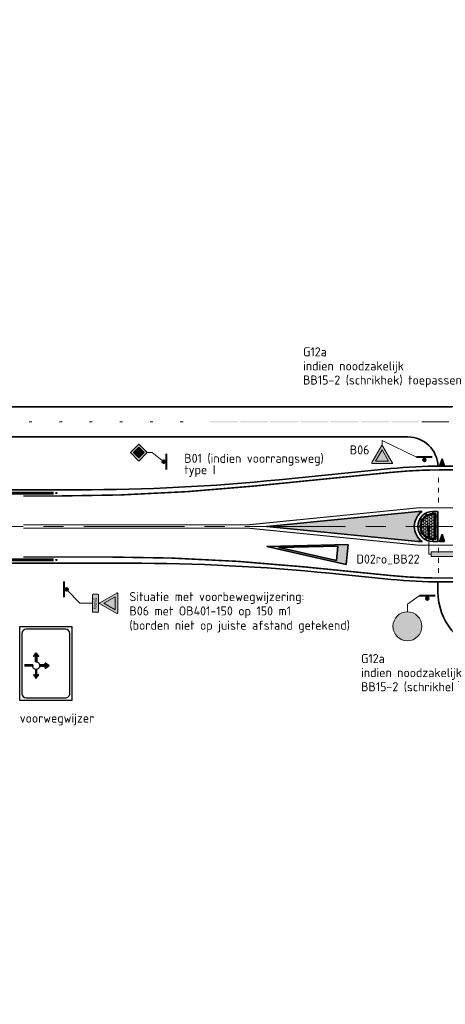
# Model space of a CAD drawing. Header units: metres. Extents: x -699 to 2316, y -1199 to 781.
# Tile 68 of 256: x 688 to 730, y -512 to -415. Entities that reach past the tile are written whole.
import ezdxf
from ezdxf.enums import TextEntityAlignment as Align

# ---------------------------------------------------------------- set-up
doc = ezdxf.new("R2010")
doc.units = ezdxf.units.M
for name, pattern in [('AM-AS', [16, 10, -2, 2, -2]), ('VH-RWSBAND', [24, 10, -2, 2, -2, 2, -2, 2, -2]), ('VW-1-1_STREEP', [2, 1, -1])]:
    doc.linetypes.add(name, pattern=pattern)
for name, color, linetype, lineweight in [('B-WE-AM-AS-G', 10, 'AM-AS', 18), ('N-WA-IE-MEUBILAIR_WEGMEUBILAIR-S', 7, 'Continuous', 25), ('N-WA-VW-VERKEERSTEKEN_BORD-G', 7, 'Continuous', 35), ('N-WE-VH-KANTOPSLUITING_TROTTOIRBAND_RWS-G', 210, 'VH-RWSBAND', 35), ('N-WE-VH-KANTSTROOKVERRUWING-G', 251, 'VW-1-1_STREEP', 18), ('N-WE-VH-KANTVERHARDING-G', 210, 'Continuous', 35), ('N-WE-VH-VERHARDING_BETONSTRAATSTEEN-A', 252, 'Continuous', 18), ('N-WE-VW-MARKERING_DWARS_DRIEHOEK_5070-G', 7, 'VW-HAAIETAND70-L-N', 35), ('N-WE-VW-MARKERING_LANGS_STREEP_DOORGETROKKEN_010-G', 7, 'Continuous', 13), ('N-WE-VW-MARKERING_LANGS_STREEP_DOORGETROKKEN_015-G', 7, 'Continuous', 13), ('N-WE-VW-MARKERING_PUNTSTUK-G', 7, 'Continuous', 35), ('N-WE-VW-MARKERING_SYMBOOL-G', 7, 'Continuous', 35), ('to-xx-bibcontour', 7, 'Continuous', 25), ('X-XX-AL-T18', 10, 'Continuous', 18)]:
    doc.layers.add(name, color=color, linetype=linetype, lineweight=lineweight)
for name, color, linetype, lineweight, true_color in [('N-WA-VW-VERKEERSTEKEN_BLAUW', 7, 'Continuous', 5, 0x005b8c), ('N-WA-VW-VERKEERSTEKEN_GEEL', 7, 'Continuous', 5, 0xf7b500), ('N-WA-VW-VERKEERSTEKEN_ROOD', 7, 'Continuous', 5, 0xbb1e10), ('N-WA-VW-VERKEERSTEKEN_WIT', 7, 'Continuous', 5, 0xf1f0ea), ('N-WA-VW-VERKEERSTEKEN_ZWART', 7, 'Continuous', 5, 0x2a292a)]:
    doc.layers.add(name, color=color, linetype=linetype, lineweight=lineweight, true_color=true_color)
doc.styles.add('ARIAL', font='arial.ttf')
doc.styles.add('NLCS-ISO', font='NLCS-ISO.ttf')
doc.linetypes.add('VW-HAAIETAND70-L-N', pattern='A,0,-0.5,[149,NLCS.SHX,S=1,R=0,X=-0.625,Y=0],-0.5', length=1)
pattern_1 = [(0, (760.0608989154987, -250.0321997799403), (0.2, 0.15), [0.2, -0.2]), (90, (760.0608989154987, -250.0321997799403), (-0.2, 1.224606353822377e-17), [])]

# ---------------------------------------------------------------- blocks, each defined once
blk = doc.blocks.new('PAAL')
h = blk.add_hatch(color=256)
edge = h.paths.add_edge_path()
edge.add_arc((0, 0), 0.07500000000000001, 0, 360)
at = {"const_width": 0.1, "flags": 128}
blk.add_lwpolyline([(0.4000000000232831, 0.1375000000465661), (-0.3999999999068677, 0.1375000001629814)], dxfattribs=at)
blk.add_circle((0, 0), 0.07500000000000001)
blk = doc.blocks.new('NLCS_Haai70')
at = {"linetype": 'Continuous'}
blk.add_hatch(color=256, dxfattribs=at).paths.add_polyline_path([(-0.25, 0), (0.2499999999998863, 2.273736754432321e-13), (2.842170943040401e-14, -0.7000000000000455)])
blk.add_lwpolyline([(-0.25, 0), (0.2499999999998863, 2.273736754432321e-13), (2.842170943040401e-14, -0.7000000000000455)], close=True, dxfattribs=at)
blk = doc.blocks.new('VW8000')
h = blk.add_hatch(color=256)
h.paths.add_polyline_path([(-0.9999999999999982, 7.999999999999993), (-2.664535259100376e-15, 1.4210854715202e-14), (0.9999999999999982, 7.999999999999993)])
h.paths.add_polyline_path([(0.7238326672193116, 6.999999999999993), (-1.77635683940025e-15, 1.209338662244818), (-0.7238326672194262, 6.999999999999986)], flags=16)
for points in [[(-0.9999999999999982, 7.999999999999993), (-2.664535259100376e-15, 1.4210854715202e-14), (0.9999999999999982, 7.999999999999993)], [(0.7238326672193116, 6.999999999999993), (-1.77635683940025e-15, 1.209338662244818), (-0.7238326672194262, 6.999999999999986)]]:
    blk.add_lwpolyline(points, close=True)
blk = doc.blocks.new('SIE-WEG_GLASBOLREFLECTOR-SO')
for p, q in [((-0.3750000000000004, 0), (-0.199132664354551, 0)), ((-0.1411659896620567, 0.1408067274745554), (-0.2649110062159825, 0.2645517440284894)), ((-4.547473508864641e-16, 0.1999981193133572), (-4.547473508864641e-16, 0.375)), ((0.1422886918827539, 0.1414213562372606), (0.2654190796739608, 0.2645517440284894)), ((0.2008673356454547, 0), (0.3749999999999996, 0)), ((-0.2649110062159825, -0.2657783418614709), (-0.1405540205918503, -0.1414213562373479)), ((-4.547473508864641e-16, -0.375), (-4.547473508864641e-16, -0.1999981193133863)), ((0.2654190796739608, -0.2657783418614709), (0.1416740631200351, -0.1420333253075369))]:
    blk.add_line(p, q)
for centre, radius in [((-4.547473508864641e-16, 0), 0.375), ((0.000867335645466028, 0), 0.2)]:
    blk.add_circle(centre, radius)
blk = doc.blocks.new('glasbol')
at = {"layer": 'N-WA-IE-MEUBILAIR_WEGMEUBILAIR-S'}
blk.add_blockref('SIE-WEG_GLASBOLREFLECTOR-SO', (-0.0008673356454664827, 0), dxfattribs=at)
blk = doc.blocks.new('B06')
at = {"layer": 'N-WA-VW-VERKEERSTEKEN_ROOD'}
h = blk.add_hatch(color=256, dxfattribs=at)
edge = h.paths.add_edge_path()
edge.add_arc((-0.322549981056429, 0.5789099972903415), 0.02110199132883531, 88.06856073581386, 215.1021070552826)
edge.add_line((-0.339814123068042, 0.5667756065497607), (-0.01740215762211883, 0.009035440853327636))
edge.add_arc((-9.039658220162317e-05, 0.02110179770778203), 0.02110199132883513, 214.8766292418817, 325.6142588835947)
edge.add_line((0.01732410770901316, 0.009184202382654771), (0.3396500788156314, 0.5667756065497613))
edge.add_arc((0.3223859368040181, 0.5789099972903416), 0.02110199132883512, 324.897892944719, 451.9314392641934)
edge.add_line((0.3216747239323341, 0.5999999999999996), (-0.3218387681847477, 0.5999999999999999))
h.paths.add_polyline_path([(0.2158005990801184, 0.5173301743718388), (-0.2159742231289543, 0.517330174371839), (-8.681202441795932e-05, 0.1435066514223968)], flags=16)
at = {"layer": 'N-WA-VW-VERKEERSTEKEN_WIT'}
blk.add_hatch(color=256, dxfattribs=at).paths.add_polyline_path([(-0.2159742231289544, 0.517330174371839), (-8.681202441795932e-05, 0.1435066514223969), (0.2158005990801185, 0.5173301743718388)])
at = {"layer": 'N-WA-VW-VERKEERSTEKEN_ROOD'}
blk.add_lwpolyline([(-0.3218387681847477, 0.5999999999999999, 0.619021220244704), (-0.339814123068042, 0.5667756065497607), (-0.01740215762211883, 0.009035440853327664, 0.5246646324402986), (0.01732410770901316, 0.009184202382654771), (0.3396500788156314, 0.5667756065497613, 0.6190212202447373), (0.3216747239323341, 0.5999999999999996)], format="xyb", close=True, dxfattribs=at)
blk.add_lwpolyline([(0.2158005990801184, 0.5173301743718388), (-0.2159742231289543, 0.517330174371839), (-8.681202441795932e-05, 0.1435066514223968)], close=True, dxfattribs=at)
blk = doc.blocks.new('B01')
at = {"layer": 'N-WA-VW-VERKEERSTEKEN_WIT'}
h = blk.add_hatch(color=256, dxfattribs=at)
h.paths.add_polyline_path([(-0.1793510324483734, 0.2749999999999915), (0.0001109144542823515, 0.09555693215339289), (0.1793876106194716, 0.2749817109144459), (7.105427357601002e-15, 0.4543510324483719)], flags=16)
h.paths.add_polyline_path([(-0.007660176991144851, 0.5484696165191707), (-0.003906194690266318, 0.5496176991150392), (0, 0.5499999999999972), (0.003906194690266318, 0.5496176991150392), (0.007660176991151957, 0.5484696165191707), (0.01112389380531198, 0.5466212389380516), (0.01415929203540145, 0.5441368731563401), (0.2691368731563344, 0.2891592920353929), (0.2716212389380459, 0.2861238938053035), (0.2734696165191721, 0.2826601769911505), (0.2746176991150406, 0.2789061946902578), (0.2749999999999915, 0.2749999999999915), (0.2746176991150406, 0.2710938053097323), (0.2734696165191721, 0.2673398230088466), (0.2716212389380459, 0.2638761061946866), (0.2691368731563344, 0.2608407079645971), (0.01415929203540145, 0.005863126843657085), (0.01112389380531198, 0.003378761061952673), (0.007660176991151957, 0.001530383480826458), (0.003906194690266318, 0.0003823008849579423), (0, 0), (-0.003906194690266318, 0.0003823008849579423), (-0.007660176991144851, 0.001530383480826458), (-0.01112389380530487, 0.003378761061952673), (-0.01415929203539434, 0.005863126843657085), (-0.2691368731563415, 0.2608407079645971), (-0.271621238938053, 0.2638761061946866), (-0.2734696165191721, 0.2673398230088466), (-0.2746176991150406, 0.2710938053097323), (-0.2749999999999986, 0.2749999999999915), (-0.2746176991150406, 0.2789061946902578), (-0.2734696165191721, 0.2826601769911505), (-0.271621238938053, 0.2861238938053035), (-0.2691368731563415, 0.2891592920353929), (-0.01415929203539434, 0.5441368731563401), (-0.01112389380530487, 0.5466212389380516)])
at = {"layer": 'N-WA-VW-VERKEERSTEKEN_GEEL'}
blk.add_solid([(-0.1793510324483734, 0.2749999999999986), (7.105427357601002e-15, 0.454351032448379), (0.0001109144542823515, 0.09555693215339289), (0.1793876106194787, 0.274981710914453)], dxfattribs=at)
at = {"layer": 'N-WA-VW-VERKEERSTEKEN_WIT', "flags": 128}
blk.add_lwpolyline([(-0.1793510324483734, 0.2749999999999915), (0.0001109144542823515, 0.09555693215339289), (0.1793876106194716, 0.2749817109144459), (7.105427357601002e-15, 0.4543510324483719)], close=True, dxfattribs=at)
at = {"layer": 'N-WA-VW-VERKEERSTEKEN_ZWART'}
blk.add_lwpolyline([(-0.007660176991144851, 0.5484696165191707), (-0.003906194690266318, 0.5496176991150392), (0, 0.5499999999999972), (0.003906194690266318, 0.5496176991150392), (0.007660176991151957, 0.5484696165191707), (0.01112389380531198, 0.5466212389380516), (0.01415929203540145, 0.5441368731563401), (0.2691368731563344, 0.2891592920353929), (0.2716212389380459, 0.2861238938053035), (0.2734696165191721, 0.2826601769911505), (0.2746176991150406, 0.2789061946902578), (0.2749999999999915, 0.2749999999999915), (0.2746176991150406, 0.2710938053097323), (0.2734696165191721, 0.2673398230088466), (0.2716212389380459, 0.2638761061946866), (0.2691368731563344, 0.2608407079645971), (0.01415929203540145, 0.005863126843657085), (0.01112389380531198, 0.003378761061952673), (0.007660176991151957, 0.001530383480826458), (0.003906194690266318, 0.0003823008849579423), (0, 0), (-0.003906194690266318, 0.0003823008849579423), (-0.007660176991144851, 0.001530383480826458), (-0.01112389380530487, 0.003378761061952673), (-0.01415929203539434, 0.005863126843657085), (-0.2691368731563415, 0.2608407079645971), (-0.2691368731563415, 0.2608407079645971), (-0.271621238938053, 0.2638761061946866), (-0.2734696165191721, 0.2673398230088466), (-0.2746176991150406, 0.2710938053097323), (-0.2749999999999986, 0.2749999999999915), (-0.2746176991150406, 0.2789061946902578), (-0.2734696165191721, 0.2826601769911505), (-0.271621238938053, 0.2861238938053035), (-0.2691368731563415, 0.2891592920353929), (-0.01415929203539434, 0.5441368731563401), (-0.01112389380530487, 0.5466212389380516)], close=True, dxfattribs=at)
blk = doc.blocks.new('0301 (150)')
at = {"layer": 'N-WA-VW-VERKEERSTEKEN_WIT'}
h = blk.add_hatch(color=256, dxfattribs=at)
edge = h.paths.add_edge_path()
edge.add_arc((-0.274999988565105, 0.02500000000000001), 0.02500000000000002, 180, 270)
edge.add_line((-0.274999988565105, 0), (0.274999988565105, 0))
edge.add_arc((0.274999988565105, 0.02500000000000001), 0.02500000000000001, 270, 360)
edge.add_line((0.299999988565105, 0.025), (0.299999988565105, 0.1776826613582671))
edge.add_arc((0.274999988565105, 0.177682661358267), 0.02500000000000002, 6.361109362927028e-14, 90)
edge.add_line((0.274999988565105, 0.2026826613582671), (-0.274999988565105, 0.2026826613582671))
edge.add_arc((-0.274999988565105, 0.177682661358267), 0.02500000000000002, 90, 179.9999999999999)
edge.add_line((-0.299999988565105, 0.1776826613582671), (-0.299999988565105, 0.02499999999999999))
at = {"layer": 'N-WA-VW-VERKEERSTEKEN_ZWART'}
blk.add_lwpolyline([(-0.299999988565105, 0.025, 0.414213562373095), (-0.274999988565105, 0), (0.274999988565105, 0, 0.414213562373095), (0.299999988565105, 0.025), (0.299999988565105, 0.1776826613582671, 0.414213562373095), (0.274999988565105, 0.2026826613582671), (-0.274999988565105, 0.2026826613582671, 0.414213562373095), (-0.299999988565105, 0.1776826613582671)], format="xyb", close=True, dxfattribs=at)
at = {"layer": 'N-WA-VW-VERKEERSTEKEN_ZWART', "style": 'ARIAL'}
blk.add_text('150m', height=0.1053814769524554, dxfattribs=at).set_placement((0.0003372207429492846, 0.09826571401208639), align=Align.MIDDLE)
blk = doc.blocks.new('g12A')
at = {"layer": 'N-WA-VW-VERKEERSTEKEN_BLAUW'}
h = blk.add_hatch(color=256, dxfattribs=at)
edge = h.paths.add_edge_path()
edge.add_arc((2.764863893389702e-10, 0.4800000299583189), 0.4418718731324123, 0, 360)
edge = h.paths.add_edge_path(flags=0)
edge.add_line((0.07133211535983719, 0.3507374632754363), (0.08569806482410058, 0.3206364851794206))
edge.add_arc((0.1439608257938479, 0.227577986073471), 0.1097926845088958, 122.0501669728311, 173.654965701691)
edge.add_line((0.03484068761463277, 0.239711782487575), (0.01874000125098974, 0.2396578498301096))
edge.add_line((0.01874000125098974, 0.2396578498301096), (0.07133211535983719, 0.3507374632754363))
h.paths.add_polyline_path([(-0.1022216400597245, 0.3588639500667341), (-0.09913572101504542, 0.3673521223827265), (0.03737177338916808, 0.3673521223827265), (-0.01354741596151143, 0.2598058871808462)], flags=0)
edge = h.paths.add_edge_path(flags=0)
edge.add_arc((0.1439608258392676, 0.2275779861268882), 0.07198901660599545, 200.7712522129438, 454.9338805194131)
edge.add_line((0.1377693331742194, 0.2993002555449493), (0.1840121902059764, 0.2024075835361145))
edge.add_line((0.1840121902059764, 0.2024075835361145), (0.07665082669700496, 0.2020479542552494))
edge = h.paths.add_edge_path(flags=0)
edge.add_line((0.1241772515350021, 0.2400110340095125), (0.1021443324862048, 0.2861766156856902))
edge.add_arc((0.1439608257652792, 0.2275779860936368), 0.0719890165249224, 125.5119851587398, 170.1931474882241)
edge.add_line((0.07302374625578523, 0.2398396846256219), (0.1241772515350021, 0.2400110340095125))
edge = h.paths.add_edge_path(flags=0)
edge.add_line((-0.127300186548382, 0.2898825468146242), (-0.1557746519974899, 0.2115602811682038))
edge.add_line((-0.1557746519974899, 0.2115602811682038), (-0.1913032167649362, 0.2244768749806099))
edge.add_line((-0.1913032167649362, 0.2244768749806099), (-0.1640048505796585, 0.2995641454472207))
edge.add_arc((-0.1633634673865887, 0.227577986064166), 0.07198901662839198, 90.5104811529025, 419.9367764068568)
edge = h.paths.add_edge_path(flags=16)
edge.add_arc((-0.1633634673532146, 0.227577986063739), 0.1097926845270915, -276.7106744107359, 12.078334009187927, ccw=False)
edge.add_line((-0.150533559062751, 0.3366184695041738), (-0.1115855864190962, 0.4437493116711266))
edge.add_line((-0.1115855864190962, 0.4437493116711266), (-0.08527556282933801, 0.4620473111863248))
edge.add_line((-0.08527556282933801, 0.4620473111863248), (-0.02514165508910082, 0.4620473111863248))
edge.add_line((-0.02514165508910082, 0.4620473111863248), (-0.02514165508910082, 0.4242436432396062))
edge.add_line((-0.02514165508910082, 0.4242436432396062), (-0.07342219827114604, 0.4242436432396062))
edge.add_line((-0.07342219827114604, 0.4242436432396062), (-0.08015481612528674, 0.4195612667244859))
edge.add_line((-0.08015481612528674, 0.4195612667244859), (-0.08539200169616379, 0.4051557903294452))
edge.add_line((-0.08539200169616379, 0.4051557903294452), (0.03082698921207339, 0.4051557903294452))
edge.add_line((0.03082698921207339, 0.4051557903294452), (0.03082698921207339, 0.435484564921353))
edge.add_line((0.03082698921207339, 0.435484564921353), (0.1212572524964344, 0.435484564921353))
edge.add_line((0.1212572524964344, 0.435484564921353), (0.1212572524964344, 0.3976808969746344))
edge.add_line((0.1212572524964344, 0.3976808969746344), (0.09355810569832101, 0.3976808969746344))
edge.add_line((0.09355810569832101, 0.3976808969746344), (0.09126317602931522, 0.3928337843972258))
edge.add_line((0.09126317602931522, 0.3928337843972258), (0.1205494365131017, 0.3348455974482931))
edge.add_arc((0.1439608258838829, 0.2275779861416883), 0.1097926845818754, -166.48306365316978, 102.31186368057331, ccw=False)
edge.add_line((0.03720930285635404, 0.2019158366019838), (-0.01231500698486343, 0.2017499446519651))
edge.add_line((-0.01231500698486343, 0.2017499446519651), (-0.0560013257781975, 0.250551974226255))
edge = h.paths.add_edge_path(flags=0)
edge.add_line((-0.1847741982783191, 0.6181774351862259), (-0.1616456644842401, 0.6798243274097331))
edge.add_arc((-0.1633634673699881, 0.6102051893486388), 0.06964032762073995, 88.58655405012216, 252.5646608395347)
edge.add_arc((-0.1634657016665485, 0.6102029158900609), 0.06960759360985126, 252.6443855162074, 410.2965501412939)
edge.add_line((-0.1189993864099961, 0.6637562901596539), (-0.1421480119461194, 0.6020300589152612))
edge.add_arc((-0.1633805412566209, 0.6103164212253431), 0.02279219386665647, 159.8243451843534, 338.68092333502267, ccw=False)
edge = h.paths.add_edge_path(flags=16)
edge.add_line((-0.2290493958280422, 0.722249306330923), (-0.2231880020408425, 0.7025301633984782))
edge.add_arc((-0.1633853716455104, 0.6102074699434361), 0.1099992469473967, 122.933413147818, 356.516282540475)
edge.add_line((-0.05358939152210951, 0.603523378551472), (-0.02661094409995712, 0.5763925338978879))
edge.add_line((-0.02661094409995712, 0.5763925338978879), (0.03882178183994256, 0.5756263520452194))
edge.add_arc((0.1440178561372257, 0.6077343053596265), 0.109986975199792, 196.9732412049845, 325.7313202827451)
edge.add_arc((0.1440297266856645, 0.6077298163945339), 0.1099746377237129, 325.7297707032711, 528.3780169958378)
edge.add_line((0.0363097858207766, 0.6298846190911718), (-0.001219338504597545, 0.6300139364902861))
edge.add_line((-0.001219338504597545, 0.6300139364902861), (0.02285311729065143, 0.678866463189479))
edge.add_line((0.02285311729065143, 0.678866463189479), (-0.03462750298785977, 0.7511687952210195))
edge.add_line((-0.03462750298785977, 0.7511687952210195), (-0.08602489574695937, 0.751633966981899))
edge.add_line((-0.08602489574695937, 0.751633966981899), (-0.08058777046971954, 0.7661262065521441))
edge.add_line((-0.08058777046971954, 0.7661262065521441), (-0.02979513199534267, 0.7656665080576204))
edge.add_line((-0.02979513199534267, 0.7656665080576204), (-0.02938106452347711, 0.8114173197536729))
edge.add_line((-0.02938106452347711, 0.8114173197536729), (-0.08918867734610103, 0.8119586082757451))
edge.add_arc((-0.08559813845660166, 0.7736877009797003), 0.0384389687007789, 95.35974492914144, 160.2664102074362)
edge.add_line((-0.1217796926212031, 0.7866665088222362), (-0.1480434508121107, 0.7191315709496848))
edge.add_arc((-0.1633853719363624, 0.6102074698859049), 0.1099992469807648, 81.98264983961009, 93.65054534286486)
edge.add_line((-0.1703891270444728, 0.7199835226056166), (-0.1771779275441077, 0.7436240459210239))
edge.add_line((-0.1771779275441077, 0.7436240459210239), (-0.2290493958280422, 0.722249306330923))
edge = h.paths.add_edge_path(flags=16)
edge.add_line((0.1998606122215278, 0.7306551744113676), (0.2001298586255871, 0.7604045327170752))
edge.add_line((0.2001298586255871, 0.7604045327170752), (0.05641776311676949, 0.7617051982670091))
edge.add_arc((0.05620445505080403, 0.7527826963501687), 0.008925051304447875, 88.63050470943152, 201.4910732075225)
edge.add_line((0.04789992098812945, 0.7495129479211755), (0.07001343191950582, 0.7123479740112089))
edge.add_arc((0.07510472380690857, 0.7196974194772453), 0.008940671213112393, 235.287910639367, 307.1403180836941)
edge.add_line((0.08050282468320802, 0.7125702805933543), (0.100577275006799, 0.7231812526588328))
edge.add_line((0.100577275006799, 0.7231812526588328), (0.1209031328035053, 0.7292360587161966))
edge.add_line((0.1209031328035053, 0.7292360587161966), (0.1418349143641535, 0.7311077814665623))
edge.add_line((0.1418349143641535, 0.7311077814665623), (0.1998606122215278, 0.7306551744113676))
edge = h.paths.add_edge_path(flags=0)
edge.add_line((0.1442727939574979, 0.5853460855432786), (0.06225347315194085, 0.5860884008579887))
edge.add_arc((0.1439889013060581, 0.6059118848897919), 0.0841049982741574, 193.6328440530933, 467.4521142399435)
edge.add_arc((0.1439522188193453, 0.6079051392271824), 0.08219442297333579, 107.8444319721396, 172.0174188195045)
edge.add_line((0.06255423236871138, 0.6193196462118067), (0.1445735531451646, 0.6185773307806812))
edge.add_arc((0.1398311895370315, 0.6020032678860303), 0.01723918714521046, -75.06958113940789, 74.0324992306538, ccw=False)
at = {"layer": 'N-WA-VW-VERKEERSTEKEN_WIT'}
h = blk.add_hatch(color=256, dxfattribs=at)
h.dxf.hatch_style = 1
edge = h.paths.add_edge_path()
edge.add_arc((0, 0.4799999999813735), 0.48, 0, 360)
at = {"layer": 'N-WA-VW-VERKEERSTEKEN_BLAUW'}
blk.add_circle((0, 0.4799999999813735), 0.48, dxfattribs=at)

msp = doc.modelspace()

# ---------------------------------------------------------------- hatches: boundary and pattern name
at = {"layer": 'N-WA-VW-VERKEERSTEKEN_GEEL'}
h = msp.add_hatch(color=256, dxfattribs=at)
h.dxf.hatch_style = 1
h.paths.add_polyline_path([(728.7750301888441, -467.3707419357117), (728.7750301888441, -467.8315419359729), (731.0790301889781, -467.8315419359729), (731.0790301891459, -467.3707419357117)])
at = {"layer": 'N-WE-VH-VERHARDING_BETONSTRAATSTEEN-A'}
h = msp.add_hatch(dxfattribs=at)
h.set_pattern_fill('VB-KLINKERVERHARDING', color=256, scale=0.2, style=0, pattern_type=2)
h.set_pattern_definition(pattern_1)
edge = h.paths.add_edge_path()
edge.add_line((729.1358989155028, -463.6900900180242), (728.9608989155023, -463.6900900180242))
edge.add_arc((728.9608989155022, -464.8650900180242), 1.175000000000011, 90, 270)
edge.add_line((728.9608989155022, -466.0400900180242), (729.1358989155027, -466.0400900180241))
edge.add_line((729.1358989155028, -466.0400900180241), (729.1358989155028, -463.6900900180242))
h = msp.add_hatch(dxfattribs=at)
h.set_pattern_fill('VB-KLINKERVERHARDING', color=256, scale=0.2, style=0, pattern_type=2)
h.set_pattern_definition(pattern_1)
edge = h.paths.add_edge_path()
edge.add_line((729.1358989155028, -463.6900900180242), (728.9608989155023, -463.6900900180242))
edge.add_arc((728.9608989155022, -464.8650900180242), 1.175000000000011, 90, 270)
edge.add_line((728.9608989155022, -466.0400900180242), (729.1358989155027, -466.0400900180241))
edge.add_line((729.1358989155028, -466.0400900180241), (729.1358989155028, -463.6900900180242))
at = {"layer": 'N-WE-VW-MARKERING_PUNTSTUK-G'}
h = msp.add_hatch(color=256, dxfattribs=at)
edge = h.paths.add_edge_path()
edge.add_line((727.8780785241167, -463.365090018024), (727.478355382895, -463.365090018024))
edge.add_line((727.4783553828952, -463.365090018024), (712.4783553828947, -464.8650900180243))
edge.add_line((712.4783553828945, -464.8650900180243), (727.478355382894, -466.3650900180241))
edge.add_line((727.478355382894, -466.3650900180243), (727.878078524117, -466.3650900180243))
edge.add_arc((728.9608989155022, -464.865090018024), 1.849999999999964, 125.8247743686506, 234.1752256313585, ccw=False)

# ---------------------------------------------------------------- linework, layer by layer
at = {"layer": 'B-WE-AM-AS-G'}
msp.add_lwpolyline([(662.2820168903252, -464.8650900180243), (760.0608989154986, -464.8650900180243)], dxfattribs=at)
at = {"layer": 'N-WA-VW-VERKEERSTEKEN_BORD-G', "lineweight": 13}
for p, q in [((723.9057531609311, -456.3078612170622), (727.314605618, -457.974799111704)), ((723.9057531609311, -456.3078612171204), (723.9057531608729, -456.8078612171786)), ((700.579746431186, -457.5179092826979), (701.079746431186, -457.5179092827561)), ((701.079746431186, -457.5179092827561), (702.2247506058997, -458.4231324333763)), ((728.5590301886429, -464.8696834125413), (728.5590301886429, -467.6011419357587)), ((728.7750301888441, -467.6011419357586), (728.559030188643, -467.6011419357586)), ((693.8996784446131, -472.4933867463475), (692.5861277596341, -471.1150900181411)), ((693.8996784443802, -472.4933867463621), (695.1496784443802, -472.4933867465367)), ((726.4210118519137, -472.5943005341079), (727.5986349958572, -471.7451493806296)), ((726.4210118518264, -473.3443005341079), (726.4210118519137, -472.5943005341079))]:
    msp.add_line(p, q, dxfattribs=at)
msp.add_lwpolyline([(728.7750301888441, -467.3707419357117), (728.7750301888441, -467.831541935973), (731.0790301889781, -467.831541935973), (731.0790301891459, -467.3707419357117)], close=True, dxfattribs=at)
at = {"layer": 'N-WE-VH-KANTOPSLUITING_TROTTOIRBAND_RWS-G'}
for p, q in [((728.9608989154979, -463.5900900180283), (728.9608989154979, -463.3650900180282)), ((729.4608989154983, -463.8650900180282), (729.2358989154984, -463.8650900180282)), ((729.4608989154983, -464.8650900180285), (729.2358989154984, -464.8650900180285)), ((728.9608989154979, -466.3650900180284), (728.9608989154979, -466.1400900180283)), ((729.4608989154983, -465.8650900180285), (729.2358989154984, -465.8650900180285))]:
    msp.add_line(p, q, dxfattribs=at)
at = {"layer": 'N-WE-VH-KANTSTROOKVERRUWING-G', "ltscale": 0.7, "const_width": 0.3}
for points in [[(691.3135131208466, -461.5400900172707), (662.8007202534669, -461.5400900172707)], [(691.3135131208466, -468.1900900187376), (662.8007202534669, -468.1900900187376)]]:
    msp.add_lwpolyline(points, dxfattribs=at)
at = {"layer": 'N-WE-VH-KANTVERHARDING-G'}
for points in [[(632.773436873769, -452.9650900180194), (730.8489148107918, -452.9650900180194, 0.4142135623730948), (748.1608989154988, -435.6531059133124), (748.1608989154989, -339.4692838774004)], [(747.3329768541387, -452.1371679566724, 0.02391034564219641), (746.1758930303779, -453.4105445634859, -0.2238875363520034), (734.6050547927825, -458.8650900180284), (729.7476961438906, -458.8650900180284, 0.02492232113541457), (724.7725101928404, -459.113230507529), (713.6795346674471, -460.2225280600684, -0.02492232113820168), (693.7787908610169, -461.215090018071), (662.2820168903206, -461.2150900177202)], [(729.4592594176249, -458.8659219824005, 0.404562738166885), (726.4608989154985, -455.9650900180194), (632.773436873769, -455.9650900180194)], [(747.3329768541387, -477.5930120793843, -0.04066528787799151), (745.4407073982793, -475.3650900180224, 0.2415313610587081), (735.6939130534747, -470.3650900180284), (729.7726339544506, -470.3650900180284, -0.02492232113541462), (724.7974480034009, -470.1169495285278), (718.7044724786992, -469.5076519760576, 0.02492232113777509), (698.8037286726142, -468.515090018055), (662.2820168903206, -468.5150900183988)], [(748.0608989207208, -525.9195245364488), (748.0608989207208, -494.1958983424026, 0.3557822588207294), (734.2481362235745, -477.2412457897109, -0.3557822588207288), (729.4608989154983, -471.3650900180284)]]:
    msp.add_lwpolyline(points, format="xyb", dxfattribs=at)
for points in [[(729.4608989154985, -458.8650900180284), (729.4608989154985, -458.8659125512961)], [(729.4608989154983, -470.3650900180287), (729.4608989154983, -471.3650900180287)]]:
    msp.add_lwpolyline(points, dxfattribs=at)
for points in [[(729.4608989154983, -463.3650900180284), (728.9608989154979, -463.3650900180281, 0.9999999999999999), (728.9608989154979, -466.3650900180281), (729.4608989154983, -466.3650900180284)], [(729.2358989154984, -463.5900900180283), (728.9608989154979, -463.5900900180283, 1), (728.9608989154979, -466.1400900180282), (729.2358989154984, -466.1400900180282)]]:
    msp.add_lwpolyline(points, format="xyb", close=True, dxfattribs=at)
at = {"layer": 'N-WE-VH-KANTVERHARDING-G', "flags": 128}
for points in [[(728.3239771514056, -463.7605739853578), (728.2115791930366, -463.5656593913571)], [(728.9608989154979, -463.5900900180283), (728.9608989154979, -463.3650900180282)], [(727.8563828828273, -464.2281682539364), (727.6614682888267, -464.1157702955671)], [(729.4608989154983, -463.8650900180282), (729.2358989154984, -463.8650900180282)], [(727.6858989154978, -464.8650900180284), (727.4608989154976, -464.8650900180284)], [(727.8563828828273, -465.5020117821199), (727.6614682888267, -465.6144097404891)], [(729.4608989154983, -464.8650900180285), (729.2358989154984, -464.8650900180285)], [(728.3239771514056, -465.9696060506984), (728.2115791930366, -466.1645206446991)], [(728.9608989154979, -466.3650900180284), (728.9608989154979, -466.1400900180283)], [(729.4608989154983, -465.8650900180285), (729.2358989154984, -465.8650900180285)]]:
    msp.add_lwpolyline(points, dxfattribs=at)
at = {"layer": 'N-WE-VH-VERHARDING_BETONSTRAATSTEEN-A'}
msp.add_lwpolyline([(729.1358989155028, -463.6900900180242), (728.9608989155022, -463.6900900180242, 1), (728.9608989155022, -466.0400900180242), (729.1358989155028, -466.0400900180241)], format="xyb", close=True, dxfattribs=at)
msp.add_lwpolyline([(729.1358989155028, -463.6900900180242), (728.9608989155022, -463.6900900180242, 1), (728.9608989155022, -466.0400900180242), (729.1358989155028, -466.0400900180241)], format="xyb", close=True, dxfattribs=at)
at = {"layer": 'N-WE-VW-MARKERING_LANGS_STREEP_DOORGETROKKEN_010-G'}
for points in [[(704.1489148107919, -454.4650900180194), (703.8489148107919, -454.4650900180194)], [(730.5489148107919, -454.4650900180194), (727.8489148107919, -454.4650900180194)]]:
    msp.add_lwpolyline(points, dxfattribs=at)
at = {"layer": 'N-WE-VW-MARKERING_LANGS_STREEP_DOORGETROKKEN_010-G', "const_width": 0.1}
for points in [[(729.5108989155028, -460.0028739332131), (729.5108989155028, -460.5028739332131)], [(729.5108989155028, -461.0028739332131), (729.5108989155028, -461.5028739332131)], [(729.5108989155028, -462.0028739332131), (729.5108989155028, -462.5028739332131)], [(710.4608989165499, -465.0150900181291), (727.4608989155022, -466.7150900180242)], [(729.5108989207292, -466.9772431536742), (729.5108989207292, -467.4772431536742)], [(729.5108989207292, -467.9772431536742), (729.5108989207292, -468.4772431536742)], [(729.5108989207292, -468.9772431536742), (729.5108989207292, -469.4772431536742)]]:
    msp.add_lwpolyline(points, dxfattribs=at)
msp.add_lwpolyline([(727.4608989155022, -466.7150900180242), (742.5081213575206, -466.7150900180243, -0.05255267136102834), (742.5081213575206, -463.0150900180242), (727.4608989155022, -463.0150900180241), (710.4608989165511, -464.7150900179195)], format="xyb", dxfattribs=at)
at = {"layer": 'N-WE-VW-MARKERING_LANGS_STREEP_DOORGETROKKEN_010-G'}
for points in [[(689.1489148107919, -454.5150900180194), (689.1489148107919, -454.4150900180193), (688.8489148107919, -454.5150900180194), (688.8489148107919, -454.4150900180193)], [(692.1489148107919, -454.5150900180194), (692.1489148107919, -454.4150900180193), (691.8489148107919, -454.5150900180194), (691.8489148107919, -454.4150900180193)], [(695.1489148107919, -454.5150900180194), (695.1489148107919, -454.4150900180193), (694.8489148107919, -454.5150900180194), (694.8489148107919, -454.4150900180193)], [(698.1489148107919, -454.5150900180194), (698.1489148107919, -454.4150900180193), (697.8489148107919, -454.5150900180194), (697.8489148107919, -454.4150900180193)], [(701.1489148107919, -454.5150900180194), (701.1489148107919, -454.4150900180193), (700.8489148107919, -454.5150900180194), (700.8489148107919, -454.4150900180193)], [(704.1489148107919, -454.5150900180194), (704.1489148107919, -454.4150900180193), (703.8489148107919, -454.5150900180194), (703.8489148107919, -454.4150900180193)], [(709.5489148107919, -454.5150900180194), (709.5489148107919, -454.4150900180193), (706.8489148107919, -454.5150900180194), (706.8489148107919, -454.4150900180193)], [(712.5489148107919, -454.5150900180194), (712.5489148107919, -454.4150900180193), (709.8489148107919, -454.5150900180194), (709.8489148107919, -454.4150900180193)], [(715.5489148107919, -454.5150900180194), (715.5489148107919, -454.4150900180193), (712.8489148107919, -454.5150900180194), (712.8489148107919, -454.4150900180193)], [(718.5489148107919, -454.5150900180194), (718.5489148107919, -454.4150900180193), (715.8489148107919, -454.5150900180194), (715.8489148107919, -454.4150900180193)], [(721.5489148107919, -454.5150900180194), (721.5489148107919, -454.4150900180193), (718.8489148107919, -454.5150900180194), (718.8489148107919, -454.4150900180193)], [(724.5489148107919, -454.5150900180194), (724.5489148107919, -454.4150900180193), (721.8489148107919, -454.5150900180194), (721.8489148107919, -454.4150900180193)], [(727.5489148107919, -454.5150900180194), (727.5489148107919, -454.4150900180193), (724.8489148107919, -454.5150900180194), (724.8489148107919, -454.4150900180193)], [(730.5489148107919, -454.5150900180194), (730.5489148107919, -454.4150900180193), (727.8489148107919, -454.5150900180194), (727.8489148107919, -454.4150900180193)]]:
    msp.add_trace(points, dxfattribs=at)
at = {"layer": 'N-WE-VW-MARKERING_LANGS_STREEP_DOORGETROKKEN_015-G', "const_width": 0.15}
for points in [[(747.5981418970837, -452.4023329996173, 0.02391034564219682), (746.4651639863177, -453.6491809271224, -0.223887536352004), (734.6050547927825, -459.2400900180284), (729.7476961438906, -459.2400900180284, 0.02492232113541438), (724.8098240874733, -459.4863694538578), (711.1982380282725, -460.8475280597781, -0.02492232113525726), (691.2974942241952, -461.8400900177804), (688.2974942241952, -461.8400900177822)], [(747.5981418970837, -477.3278470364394, -0.04066528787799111), (745.7452947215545, -475.1463400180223, 0.2415313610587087), (735.6939130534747, -469.9900900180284), (729.7726339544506, -469.9900900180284, -0.02492232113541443), (724.8347618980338, -469.743810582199), (716.2231758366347, -468.8826519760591, 0.02492232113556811), (696.3224320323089, -467.8900900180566), (688.2974942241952, -467.8900900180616)]]:
    msp.add_lwpolyline(points, format="xyb", dxfattribs=at)
at = {"layer": 'N-WE-VW-MARKERING_LANGS_STREEP_DOORGETROKKEN_015-G', "const_width": 0.1}
for points in [[(688.2974942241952, -464.7150900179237), (710.4608989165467, -464.7150900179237)], [(688.2974942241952, -465.015090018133), (710.4608989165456, -465.015090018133)]]:
    msp.add_lwpolyline(points, dxfattribs=at)
at = {"layer": 'N-WE-VW-MARKERING_PUNTSTUK-G'}
msp.add_lwpolyline([(727.8780785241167, -463.365090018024), (727.4783553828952, -463.365090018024), (712.4783553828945, -464.8650900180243), (727.478355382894, -466.3650900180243), (727.878078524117, -466.3650900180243, -0.5114530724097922)], format="xyb", close=True, dxfattribs=at)
at = {"layer": 'to-xx-bibcontour', "color": 252, "linetype": 'Continuous'}
msp.add_line((689.2174113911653, -478.6281042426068), (688.4014802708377, -478.6281042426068), dxfattribs=at)
at = {"layer": 'to-xx-bibcontour'}
msp.add_lwpolyline([(687.9064802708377, -482.1313541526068), (693.1399704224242, -482.1313541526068), (693.1399704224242, -474.8323541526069), (687.9064802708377, -474.8323541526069)], close=True, dxfattribs=at)
msp.add_lwpolyline([(688.5814802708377, -481.9063541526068), (692.4649704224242, -481.9063541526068, 0.4142135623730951), (692.9149704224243, -481.4563541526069), (692.9149704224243, -475.5073541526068, 0.4142135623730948), (692.4649704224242, -475.0573541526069), (688.5814802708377, -475.0573541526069, 0.4142135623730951), (688.1314802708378, -475.5073541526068), (688.1314802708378, -481.4563541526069, 0.4142135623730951)], format="xyb", close=True, dxfattribs=at)
at = {"layer": 'to-xx-bibcontour', "color": 252}
for points in [[(689.4949114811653, -478.3281042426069), (689.4949114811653, -477.7525773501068), (689.3404986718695, -477.7898734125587, -0.6686649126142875), (689.3161345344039, -477.7535055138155), (689.5352116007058, -477.4386407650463, -0.2506307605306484), (689.5549113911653, -477.4281041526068, -0.2506307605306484), (689.5746111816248, -477.4386407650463), (689.7936882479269, -477.7535055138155, -0.6686649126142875), (689.7693241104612, -477.7898734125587), (689.6149113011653, -477.7525773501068), (689.6149113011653, -478.3281042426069)], [(689.4964803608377, -478.326085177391), (689.4964803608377, -477.750558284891), (689.3420675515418, -477.7878543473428, -0.6686649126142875), (689.3177034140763, -477.7514864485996), (689.5367804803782, -477.4366216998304, -0.2506307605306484), (689.5564802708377, -477.4260850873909, -0.2506307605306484), (689.5761800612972, -477.4366216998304), (689.7952571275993, -477.7514864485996, -0.6686649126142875), (689.7708929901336, -477.7878543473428), (689.6164801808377, -477.750558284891), (689.6164801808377, -478.326085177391)], [(689.9149113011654, -478.7481040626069), (690.4904381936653, -478.7481040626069), (690.4531421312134, -478.9025168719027, 0.6686649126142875), (690.4895100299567, -478.9268810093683), (690.8043747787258, -478.7078039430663, 0.2506307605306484), (690.8149113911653, -478.6881041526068, 0.2506307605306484), (690.8043747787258, -478.6684043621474), (690.4895100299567, -478.4493272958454, 0.6686649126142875), (690.4531421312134, -478.4736914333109), (690.4904381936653, -478.6281042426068), (689.9149113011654, -478.6281042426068)], [(689.9149113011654, -478.7481040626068), (689.9149113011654, -478.7481040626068), (689.9149113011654, -478.6281042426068), (689.9149113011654, -478.6281042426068), (689.9149113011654, -478.6281042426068), (690.4904381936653, -478.6281042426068), (690.4531421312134, -478.4736914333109, -0.6686649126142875), (690.4895100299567, -478.4493272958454), (690.8043747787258, -478.6684043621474, -0.2506307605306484), (690.8149113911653, -478.6881041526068, -0.2506307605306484), (690.8043747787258, -478.7078039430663), (690.4895100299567, -478.9268810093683, -0.6686649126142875), (690.4531421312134, -478.9025168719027), (690.4904381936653, -478.7481040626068), (689.9149113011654, -478.7481040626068)], [(689.4949114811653, -479.0481040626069), (689.4949114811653, -479.6236309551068), (689.3404986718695, -479.586334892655, 0.6686649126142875), (689.3161345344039, -479.6227027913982), (689.5352116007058, -479.9375675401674, 0.2506307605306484), (689.5549113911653, -479.9481041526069, 0.2506307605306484), (689.5746111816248, -479.9375675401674), (689.7936882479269, -479.6227027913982, 0.6686649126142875), (689.7693241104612, -479.586334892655), (689.6149113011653, -479.6236309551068), (689.6149113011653, -479.0481040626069)], [(689.4964803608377, -479.0501231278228), (689.4964803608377, -479.6256500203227), (689.3420675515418, -479.5883539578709, 0.6686649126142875), (689.3177034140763, -479.6247218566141), (689.5367804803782, -479.9395866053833, 0.2506307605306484), (689.5564802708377, -479.9501232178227, 0.2506307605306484), (689.5761800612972, -479.9395866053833), (689.7952571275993, -479.6247218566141, 0.6686649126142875), (689.7708929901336, -479.5883539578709), (689.6164801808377, -479.6256500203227), (689.6164801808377, -479.0501231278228)]]:
    msp.add_lwpolyline(points, format="xyb", dxfattribs=at)
at = {"layer": 'to-xx-bibcontour', "color": 252, "const_width": 0.03}
for points in [[(689.5114803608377, -478.326085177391), (689.5114803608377, -477.7315039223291), (689.3388978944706, -477.7731885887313, -0.6550450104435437), (689.3301196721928, -477.7599048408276), (689.5492570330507, -477.4449485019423, -0.2506307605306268), (689.5564802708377, -477.441085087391, -0.2506307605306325), (689.5638672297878, -477.4451887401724), (689.782840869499, -477.7599048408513, -0.6550450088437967), (689.7740626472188, -477.7731885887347), (689.6014801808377, -477.7315039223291), (689.6014801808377, -478.326085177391)], [(689.9149113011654, -478.7331040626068), (690.5094925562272, -478.7331040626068), (690.467807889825, -478.9056865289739, 0.6550450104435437), (690.4810916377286, -478.9144647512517), (690.796047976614, -478.6953273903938, 0.2506307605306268), (690.7999113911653, -478.6881041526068, 0.2506307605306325), (690.7958077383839, -478.6807171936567), (690.481091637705, -478.4617435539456, 0.6550450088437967), (690.4678078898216, -478.4705217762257), (690.5094925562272, -478.6431042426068), (689.9149113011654, -478.6431042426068)], [(689.5114803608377, -479.0501231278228), (689.5114803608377, -479.6447043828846), (689.3388978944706, -479.6030197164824, 0.6550450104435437), (689.3301196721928, -479.616303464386), (689.5492570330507, -479.9312598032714, 0.2506307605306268), (689.5564802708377, -479.9351232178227, 0.2506307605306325), (689.5638672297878, -479.9310195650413), (689.782840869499, -479.6163034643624, 0.6550450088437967), (689.7740626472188, -479.603019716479), (689.6014801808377, -479.6447043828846), (689.6014801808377, -479.0501231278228)]]:
    msp.add_lwpolyline(points, format="xyb", dxfattribs=at)
at = {"layer": 'to-xx-bibcontour', "color": 252, "linetype": 'Continuous', "const_width": 0.12}
msp.add_lwpolyline([(689.1967027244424, -478.6310637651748, 3.081529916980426), (689.4994423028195, -478.3298347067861)], format="xyb", dxfattribs=at)
at = {"layer": 'to-xx-bibcontour', "color": 252}
msp.add_lwpolyline([(689.2174113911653, -478.6281042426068), (689.2174113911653, -478.7492616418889), (689.1049114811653, -478.7481040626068), (688.4014802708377, -478.7481040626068)], dxfattribs=at)
for points in [[(689.7685501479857, -477.7611102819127), (689.5590377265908, -477.4453283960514), (689.5912702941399, -477.7241269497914), (689.4594951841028, -477.5923138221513)], [(689.5578064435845, -477.4343462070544), (689.5565678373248, -477.4262033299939), (689.5395793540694, -477.4431967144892), (689.536747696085, -477.4366473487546)], [(689.5767419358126, -477.4417804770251), (689.5763879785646, -477.4368241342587), (689.554621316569, -477.4350538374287), (689.5565678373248, -477.4260260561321)], [(689.3243303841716, -477.7843048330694), (689.3277718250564, -477.7770917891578), (689.3140055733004, -477.7692228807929), (689.3225273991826, -477.7665999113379)], [(689.3236747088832, -477.7695505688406), (689.3262969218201, -477.7508620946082), (689.3141691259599, -477.7692228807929), (689.3177750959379, -477.7516815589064)], [(689.341374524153, -477.7879113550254), (689.3412109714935, -477.7808619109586), (689.324494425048, -477.7844684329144), (689.327608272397, -477.7764359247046)], [(689.4073541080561, -477.7497310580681), (689.4026140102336, -477.6814537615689), (689.349524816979, -477.7649038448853), (689.3618488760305, -477.7042126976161)], [(689.5192207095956, -477.7260237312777), (689.5173244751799, -477.6236077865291), (689.4016658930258, -477.7525757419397), (689.3940819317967, -477.6805053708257)], [(689.507844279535, -477.6880915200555), (689.5021560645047, -477.5875723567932), (689.4064059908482, -477.6805053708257), (689.466131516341, -477.582830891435)], [(689.4291583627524, -477.6871436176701), (689.4282107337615, -477.6435220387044), (689.4064059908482, -477.6805053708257), (689.4073541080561, -477.6567980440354)], [(689.5903221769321, -477.7705932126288), (689.5893740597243, -477.6814537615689), (689.5192207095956, -477.7705932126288), (689.5125843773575, -477.6368837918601)], [(689.5971806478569, -478.3278094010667), (689.5971806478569, -477.7544163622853), (689.5208542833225, -478.3262515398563), (689.5208542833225, -477.7310445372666)], [(689.7886490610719, -477.7843150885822), (689.7859150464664, -477.774895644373), (689.7712333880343, -477.7879611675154), (689.7720433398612, -477.7805674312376)], [(689.7886490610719, -477.7843150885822), (689.7986731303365, -477.7692238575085), (689.7842951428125, -477.7781368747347), (689.7920914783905, -477.7641595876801)], [(689.7986731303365, -477.7692238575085), (689.795331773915, -477.7517020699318), (689.7911804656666, -477.7692238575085), (689.787029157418, -477.7540315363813)], [(690.4566813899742, -478.4559353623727), (690.4717726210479, -478.4459112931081), (690.4628596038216, -478.4602892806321), (690.4768368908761, -478.4524929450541)], [(690.4717726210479, -478.4459112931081), (690.4892944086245, -478.4492526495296), (690.4717726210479, -478.4534039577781), (690.4869649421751, -478.4575552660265)], [(689.2174113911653, -478.6281042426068), (689.2174113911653, -478.7492616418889), (688.4014802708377, -478.6281042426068), (688.4014802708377, -478.7481040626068)], [(689.5971806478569, -479.0483989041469), (689.5971806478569, -479.6217919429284), (689.5208542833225, -479.0499567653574), (689.5208542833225, -479.645163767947)], [(689.9131870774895, -478.6474037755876), (690.486580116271, -478.6474037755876), (689.9147449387, -478.7237301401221), (690.5099519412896, -478.7237301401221)], [(690.4566813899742, -478.4559353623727), (690.4661008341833, -478.4586693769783), (690.4530353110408, -478.4733510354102), (690.4604290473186, -478.4725410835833)], [(690.453085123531, -478.9032098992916), (690.4601345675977, -478.903373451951), (690.4565280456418, -478.9200899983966), (690.4645605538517, -478.9169761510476)], [(690.4566916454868, -478.9202540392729), (690.4639046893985, -478.9168125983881), (690.4717735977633, -478.9305788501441), (690.4743965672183, -478.9220570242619)], [(690.4704032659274, -478.6542622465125), (690.5595427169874, -478.6552103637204), (690.4704032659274, -478.725363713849), (690.6041126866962, -478.7320000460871)], [(690.4714459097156, -478.9209097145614), (690.490134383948, -478.9182875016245), (690.4717735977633, -478.9304152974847), (690.4893149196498, -478.9268093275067)], [(690.4912654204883, -478.8372303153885), (690.5595427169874, -478.8419704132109), (690.4760926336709, -478.8950596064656), (690.5367837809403, -478.882735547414)], [(690.4798861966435, -478.4760342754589), (690.7956680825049, -478.6855466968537), (690.5168695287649, -478.6533141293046), (690.6486826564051, -478.7850892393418)], [(690.5149727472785, -478.725363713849), (690.6173886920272, -478.7272599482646), (690.4884207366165, -478.8429185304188), (690.5604911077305, -478.8505024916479)], [(690.5529049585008, -478.7367401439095), (690.6534241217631, -478.7424283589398), (690.5604911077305, -478.8381784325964), (690.6581655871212, -478.7784529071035)], [(690.5538528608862, -478.8154260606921), (690.5974744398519, -478.816373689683), (690.5604911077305, -478.8381784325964), (690.5841984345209, -478.8372303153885)], [(690.8066502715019, -478.68677797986), (690.8147931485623, -478.6880165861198), (690.7977997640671, -478.7050050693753), (690.8043491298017, -478.7078367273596)], [(690.7992160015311, -478.6678424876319), (690.8041723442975, -478.66819644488), (690.8059426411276, -478.6899631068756), (690.8149704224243, -478.6880165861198)], [(689.3243303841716, -479.5919034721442), (689.3277718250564, -479.5991165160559), (689.3140055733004, -479.6069854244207), (689.3225273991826, -479.6096083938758)], [(689.3236747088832, -479.606657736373), (689.3262969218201, -479.6253462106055), (689.3141691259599, -479.6069854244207), (689.3177750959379, -479.6245267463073)], [(689.341374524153, -479.5882969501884), (689.3412109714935, -479.5953463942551), (689.324494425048, -479.5917398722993), (689.327608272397, -479.5997723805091)], [(689.4073541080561, -479.6264772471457), (689.4026140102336, -479.6947545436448), (689.349524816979, -479.6113044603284), (689.3618488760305, -479.6719956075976)], [(689.5192207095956, -479.6501845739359), (689.5173244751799, -479.7526005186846), (689.4016658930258, -479.6236325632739), (689.3940819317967, -479.695702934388)], [(689.507844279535, -479.6881167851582), (689.5021560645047, -479.7886359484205), (689.4064059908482, -479.695702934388), (689.466131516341, -479.7933774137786)], [(689.4291583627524, -479.6890646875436), (689.4282107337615, -479.7326862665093), (689.4064059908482, -479.695702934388), (689.4073541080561, -479.7194102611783)], [(689.7685501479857, -479.615098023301), (689.5590377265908, -479.9308799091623), (689.5912702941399, -479.6520813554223), (689.4594951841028, -479.7838944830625)], [(689.5903221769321, -479.6056150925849), (689.5893740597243, -479.6947545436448), (689.5192207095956, -479.6056150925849), (689.5125843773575, -479.7393245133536)], [(689.5578064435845, -479.9418620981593), (689.5565678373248, -479.9500049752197), (689.5395793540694, -479.9330115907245), (689.536747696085, -479.9395609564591)], [(689.5767419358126, -479.9344278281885), (689.5763879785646, -479.9393841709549), (689.554621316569, -479.9411544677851), (689.5565678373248, -479.9501822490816)], [(689.7886490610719, -479.5918932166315), (689.7859150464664, -479.6013126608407), (689.7712333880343, -479.5882471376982), (689.7720433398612, -479.5956408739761)], [(689.7886490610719, -479.5918932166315), (689.7986731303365, -479.6069844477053), (689.7842951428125, -479.598071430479), (689.7920914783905, -479.6120487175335)], [(689.7986731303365, -479.6069844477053), (689.795331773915, -479.624506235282), (689.7911804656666, -479.6069844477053), (689.787029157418, -479.6221767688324)]]:
    msp.add_solid(points, dxfattribs=at)

# ---------------------------------------------------------------- block references
at = {"xscale": 3, "yscale": 3, "zscale": 3, "rotation": 180}
msp.add_blockref('g12A', (726.4210118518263, -473.3443005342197), dxfattribs=at)
at = {"layer": 'N-WA-IE-MEUBILAIR_WEGMEUBILAIR-S', "xscale": 0.1333333, "yscale": 0.1333333, "zscale": 0.1333333, "rotation": 179.8276844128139}
for p in [(691.5642648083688, -461.5400870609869), (691.5642648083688, -468.1900922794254)]:
    msp.add_blockref('glasbol', p, dxfattribs=at)
at = {"layer": 'N-WA-VW-VERKEERSTEKEN_BORD-G', "xscale": 3, "yscale": 3, "zscale": 3}
for name, p, rotation in [('B01', (700.579746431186, -457.5179092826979), 89.99999999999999), ('B06', (723.9057531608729, -456.8078612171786), 180), ('0301 (150)', (695.1496784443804, -472.4933867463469), 270), ('B06', (695.8577264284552, -472.4933867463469), 270)]:
    msp.add_blockref(name, p, dxfattribs=dict(at, rotation=rotation))
at = {"layer": 'N-WA-VW-VERKEERSTEKEN_BORD-G', "lineweight": 13, "xscale": 2, "yscale": 2, "zscale": 2}
for p, rotation in [((702.2247506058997, -458.4231324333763), 269.9999999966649), ((692.5861277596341, -471.1150900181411), 90.00000001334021)]:
    msp.add_blockref('PAAL', p, dxfattribs=dict(at, rotation=rotation))
for p in [(728.1146056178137, -458.24979911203), (728.3986349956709, -472.0201493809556)]:
    msp.add_blockref('PAAL', p, dxfattribs=at)
at = {"layer": 'N-WA-VW-VERKEERSTEKEN_BORD-G', "lineweight": 13, "rotation": 90}
msp.add_blockref('PAAL', (728.5590301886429, -464.8696834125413), dxfattribs=at)
at = {"layer": 'N-WE-VW-MARKERING_DWARS_DRIEHOEK_5070-G', "rotation": 180}
for p in [(729.8608989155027, -458.865090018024), (729.8608989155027, -466.365090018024)]:
    msp.add_blockref('NLCS_Haai70', p, dxfattribs=at)
at = {"layer": 'N-WE-VW-MARKERING_SYMBOOL-G', "rotation": 264.2894068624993}
msp.add_blockref('VW8000', (712.4783553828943, -466.8368793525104), dxfattribs=at)

# ---------------------------------------------------------------- texts
at = {"layer": 'X-XX-AL-T18', "style": 'NLCS-ISO'}
for s, p in [('G12a', (716.0654518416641, -447.9602043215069)), ('indien noodzakelijk', (716.0654518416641, -449.3602043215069)), ('BB15-2 (schrikhek) toepassen', (716.0654518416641, -450.7602043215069)), ('B06', (720.7114299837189, -457.701500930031)), ('B01 (indien voorrangsweg)', (704.2691786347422, -458.5407935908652)), ('D02ro_BB22', (721.3663365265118, -468.5512233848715)), ('Situatie met voorbewegwijzering:', (698.825626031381, -472.281216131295)), ('B06 met OB401-150 op 150 m1', (698.825626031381, -473.7053056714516)), ('(borden niet op juiste afstand getekend)', (698.825626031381, -475.1293952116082)), ('G12a', (721.8234853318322, -478.4373143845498)), ('indien noodzakelijk', (721.8234853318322, -479.8373143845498)), ('BB15-2 (schrikhek) toepassen', (721.8234853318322, -481.2373143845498)), ('voorwegwijzer', (687.9327972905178, -484.3579621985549))]:
    msp.add_text(s, height=0.9, dxfattribs=at).set_placement(p)
at = {"layer": 'X-XX-AL-T18', "insert": (704.2691786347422, -459.9407935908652), "char_height": 0.9, "attachment_point": 7, "style": 'NLCS-ISO'}
msp.add_mtext('{\\fNLCS-ISO|b1|i0|c0|p34;type I}', dxfattribs=at)

doc.saveas('drawing.dxf')
